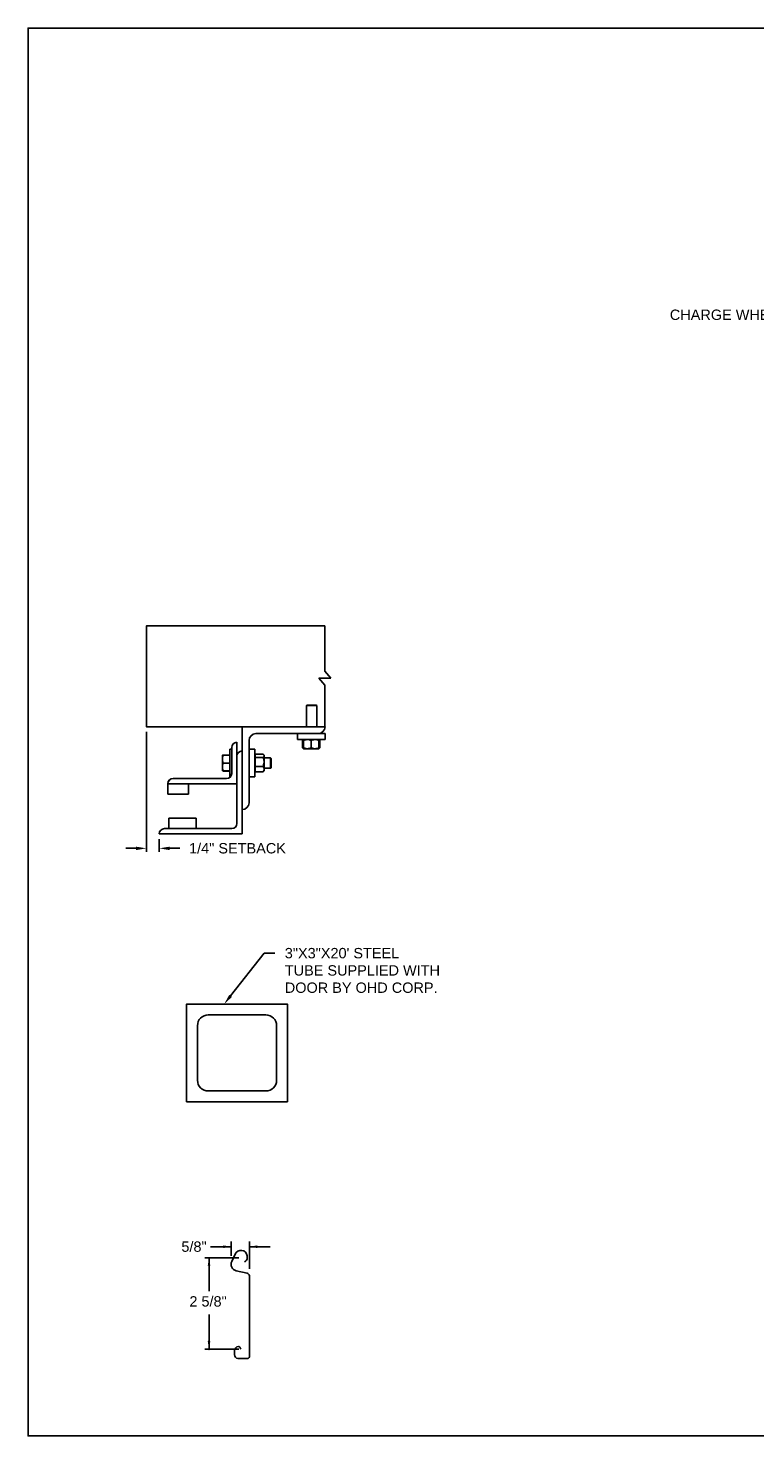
# Model space of a CAD drawing. Header units: inches. Extents: x 169.6 to 213.7, y 195.1 to 266.5.
# Tile 52 of 53: x 194.3 to 200.8, y 234.4 to 247.2. Entities that reach past the tile are written whole.
import ezdxf
from ezdxf import colors
from ezdxf.entities.mleader import LeaderData, LeaderLine
from ezdxf.math import Vec2, Vec3

# ---------------------------------------------------------------- set-up
doc = ezdxf.new("R2010")
doc.units = ezdxf.units.IN
doc.header["$LTSCALE"] = 0.25
doc.header["$MEASUREMENT"] = 0
doc.layers.add('ANNOTATIONS', color=1, linetype='Continuous')
doc.layers.add('DETAILS', color=4, linetype='Continuous')
doc.styles.add('ARIAL', font='arial.ttf', dxfattribs={"height": 0.09375})
doc.dimstyles.new('STANDARD$0', dxfattribs={"dimtxt": 0.09375, "dimasz": 0.09375, "dimexe": 0.03125, "dimexo": 0.046875, "dimgap": 0.09, "dimtad": 0, "dimtih": 1, "dimtoh": 1, "dimdec": 4, "dimzin": 0, "dimdsep": 46, "dimtxsty": 'ARIAL', "dimcen": 0.09, "dimadec": 0, "dimazin": 0, "dimtfac": 1, "dimtdec": 4, "dimtofl": 0, "dimtmove": 0, "dimatfit": 1, "dimfxl": 1, "dimtolj": 1, "dimtzin": 0, "dimarcsym": 0})

# ---------------------------------------------------------------- blocks, each defined once
blk = doc.blocks.new('*D22')
at = {"layer": 'ANNOTATIONS', "color": 0, "lineweight": -2, "transparency": 16777216}
for p, q in [((195.322, 240.815), (195.322, 239.73)), ((195.438, 239.846), (195.438, 239.73)), ((195.229, 239.762), (195.135, 239.762)), ((195.531, 239.762), (195.625, 239.762))]:
    blk.add_line(p, q, dxfattribs=at)
at = {"layer": 'ANNOTATIONS', "color": 0, "transparency": 16777216}
for points in [[(195.229, 239.777), (195.229, 239.746), (195.322, 239.762)], [(195.531, 239.777), (195.531, 239.746), (195.438, 239.762)]]:
    blk.add_solid(points, dxfattribs=at)
at = {"layer": 'defpoints', "color": 0, "transparency": 16777216}
for p in [(195.322, 240.862), (195.438, 239.893), (195.438, 239.762)]:
    blk.add_point(p, dxfattribs=at)
at = {"layer": 'ANNOTATIONS', "color": 0, "transparency": 16777216, "insert": (196.146, 239.762), "char_height": 0.09375, "attachment_point": 5, "style": 'ARIAL'}
blk.add_mtext('\\A1;1/4" SETBACK', dxfattribs=at)

msp = doc.modelspace()

# ---------------------------------------------------------------- linework, layer by layer
at = {"layer": 'ANNOTATIONS'}
for p, q in [((196.08953, 236.15789), (195.90203, 236.15789)), ((196.08953, 236.07614), (196.08953, 236.20477)), ((196.25405, 235.95778), (196.25405, 236.20477)), ((196.25405, 236.15789), (196.44155, 236.15789)), ((196.15786, 236.05746), (195.85006, 236.05746)), ((195.88853, 236.05746), (195.88853, 235.75589)), ((195.88853, 235.23024), (195.88853, 235.54493)), ((196.15786, 235.23024), (195.85006, 235.23024))]:
    msp.add_line(p, q, dxfattribs=at)
for p in [(196.21823, 236.02594), (195.88853, 235.30475), (195.88853, 235.23024)]:
    msp.add_point(p, dxfattribs=at)
for points in [[(196.01921, 236.14617), (196.01921, 236.16961), (196.08953, 236.15789)], [(196.32437, 236.16961), (196.32437, 236.14617), (196.25405, 236.15789)], [(195.90025, 235.98714), (195.87681, 235.98714), (195.88853, 236.05746)], [(195.90025, 235.30057), (195.87681, 235.30057), (195.88853, 235.23024)]]:
    msp.add_solid(points, dxfattribs=at)
at = {"layer": 'defpoints'}
msp.add_lwpolyline([(213.72204, 234.44685), (194.25216, 234.44685), (194.25216, 247.18196), (213.72204, 247.18196)], close=True, dxfattribs=at)
at = {"layer": 'DETAILS'}
for p, q in [((196.98997, 241.30234), (196.93564, 241.36559)), ((196.93564, 241.23909), (196.88131, 241.30234)), ((196.88131, 241.30234), (196.98997, 241.30234)), ((196.77415, 241.05859), (196.76954, 241.05398)), ((196.76954, 240.86184), (196.76954, 241.05398)), ((196.76954, 241.05398), (196.86329, 241.05398)), ((196.77415, 241.05859), (196.85869, 241.05859)), ((196.85869, 241.05859), (196.86329, 241.05398)), ((196.86329, 241.05398), (196.86329, 240.86184)), ((196.18763, 239.89309), (196.18763, 240.86184)), ((196.14075, 240.72121), (196.14075, 239.98684)), ((196.25013, 240.17434), (196.25013, 240.73684)), ((196.31263, 240.79934), (196.93763, 240.79934)), ((196.68763, 240.74609), (196.68763, 240.79934)), ((196.93763, 240.74609), (196.68763, 240.74609)), ((196.73664, 240.73851), (196.73357, 240.73671)), ((196.73357, 240.73671), (196.73357, 240.67234)), ((196.73573, 240.73671), (196.73573, 240.67234)), ((196.73916, 240.74337), (196.74215, 240.74594)), ((196.74232, 240.73799), (196.73968, 240.73671)), ((196.73968, 240.73671), (196.73968, 240.67234)), ((196.74232, 240.73671), (196.74232, 240.67234)), ((196.81263, 240.73671), (196.81263, 240.67234)), ((196.88294, 240.73671), (196.88294, 240.67234)), ((196.88557, 240.73671), (196.88557, 240.67234)), ((196.88953, 240.73671), (196.88953, 240.67234)), ((196.89169, 240.73671), (196.89169, 240.67234)), ((196.93763, 240.79934), (196.93763, 240.74609)), ((196.00988, 240.60403), (196.00989, 240.60404)), ((196.00988, 240.60403), (196.00988, 240.60403)), ((196.00988, 240.4634), (196.00988, 240.60403)), ((196.07538, 240.60592), (196.01616, 240.60592)), ((196.07538, 240.60519), (196.01616, 240.60519)), ((196.07538, 240.60515), (196.01616, 240.60515)), ((196.07538, 240.60493), (196.01616, 240.60493)), ((196.07538, 240.60409), (196.01616, 240.60409)), ((196.07538, 240.65871), (196.09388, 240.65871)), ((196.07538, 240.65871), (196.07538, 240.40871)), ((196.09388, 240.67434), (196.09388, 240.43996)), ((196.25013, 240.65871), (196.30338, 240.65871)), ((196.30338, 240.65871), (196.30338, 240.40871)), ((196.30338, 240.60403), (196.30538, 240.60403)), ((196.30538, 240.45321), (196.30538, 240.61421)), ((196.30538, 240.61421), (196.37713, 240.61421)), ((196.30538, 240.58311), (196.37713, 240.58311)), ((196.3815, 240.60983), (196.3865, 240.60403)), ((196.3865, 240.4634), (196.3865, 240.60403)), ((196.3865, 240.58059), (196.44577, 240.58059)), ((196.44577, 240.58059), (196.45038, 240.57598)), ((196.44577, 240.58059), (196.44577, 240.48684)), ((196.45038, 240.57598), (196.45038, 240.49144)), ((196.73664, 240.67054), (196.73357, 240.67234)), ((196.7401, 240.66999), (196.73573, 240.67234)), ((196.74232, 240.66296), (196.73916, 240.66569)), ((196.74232, 240.67106), (196.73968, 240.67234)), ((196.74232, 240.66296), (196.88294, 240.66296)), ((196.00988, 240.4634), (196.00988, 240.4634)), ((196.00989, 240.46337), (196.00989, 240.46338)), ((196.0099, 240.46337), (196.00989, 240.46337)), ((196.00993, 240.46332), (196.0099, 240.46337)), ((196.01593, 240.46334), (196.01616, 240.46249)), ((196.01593, 240.46233), (196.01616, 240.4615)), ((196.07538, 240.53385), (196.01616, 240.53385)), ((196.07538, 240.46347), (196.01616, 240.46347)), ((196.07538, 240.46333), (196.01616, 240.46333)), ((196.07538, 240.46249), (196.01616, 240.46249)), ((196.07538, 240.46228), (196.01616, 240.46228)), ((196.07538, 240.46224), (196.01616, 240.46224)), ((196.07538, 240.4615), (196.01616, 240.4615)), ((196.30538, 240.4634), (196.30338, 240.4634)), ((196.30538, 240.50261), (196.37713, 240.50261)), ((196.30538, 240.45321), (196.37713, 240.45321)), ((196.3865, 240.4634), (196.3815, 240.4576)), ((196.44577, 240.48684), (196.3865, 240.48684)), ((196.45038, 240.49144), (196.44577, 240.48684)), ((195.51575, 240.34963), (195.51575, 240.25246)), ((195.51575, 240.34621), (196.14075, 240.34621)), ((196.047, 240.39309), (195.56263, 240.39309)), ((195.70325, 240.25246), (195.70325, 240.34621)), ((196.08194, 240.40871), (196.07538, 240.40871)), ((196.30338, 240.40871), (196.25013, 240.40871)), ((195.51575, 240.25246), (195.70325, 240.25246)), ((196.09388, 239.93996), (195.4845, 239.93996)), ((195.77357, 240.03371), (195.52357, 240.03371)), ((195.52357, 240.03371), (195.52357, 239.93996)), ((195.77357, 239.93996), (195.77357, 240.03371)), ((195.43763, 239.89309), (196.18763, 239.89309))]:
    msp.add_line(p, q, dxfattribs=at)
for points in [[(196.93564, 241.36559), (196.93564, 241.77384), (195.3223, 241.77384), (195.3223, 240.86184), (196.93763, 240.86184)], [(196.93564, 240.86184), (196.93564, 241.23909)]]:
    msp.add_lwpolyline(points, dxfattribs=at)
at = {"layer": 'DETAILS', "linetype": 'Continuous'}
msp.add_lwpolyline([(195.68596, 237.46864), (196.59821, 237.46864), (196.59821, 238.3534), (195.68596, 238.3534)], close=True, dxfattribs=at)
msp.add_lwpolyline([(196.40217, 237.56666, 0.41421356), (196.50019, 237.66468), (196.50019, 238.15737, 0.41421356), (196.40217, 238.25538), (195.88199, 238.25538, 0.41421356), (195.78397, 238.15737), (195.78397, 237.66468, 0.41421356), (195.88199, 237.56666)], format="xyb", close=True, dxfattribs=at)
at = {"layer": 'DETAILS'}
msp.add_lwpolyline([(196.20786, 236.02075, 0.33746117), (196.23479, 236.05881), (196.23447, 236.07669, 0.73725505), (196.12432, 236.09155), (196.09351, 236.02513, 0.47976839), (196.13532, 235.94081), (196.23374, 235.91924, -0.21720182), (196.25405, 235.89528), (196.25405, 235.82661), (196.25405, 235.16057, -0.36619075), (196.23431, 235.14515), (196.14965, 235.14787, -0.41028649), (196.11838, 235.18138), (196.12032, 235.21868, -0.37745755), (196.15415, 235.255, -0.31905635), (196.16603, 235.24952), (196.1771, 235.23024)], format="xyb", dxfattribs=at)
for centre, radius, start, end in [((196.87513, 240.86184), 0.0625, 270, 0), ((196.14075, 240.67434), 0.04688, 90, 180), ((196.31263, 240.73684), 0.0625, 90, 180), ((196.18763, 240.59621), 0.04688, 90, 180), ((196.047, 240.43996), 0.04688, 270, 0), ((195.56098, 240.34785), 0.04527, 87.917978, 177.754387), ((195.56263, 240.34621), 0.04688, 90, 180), ((196.18763, 240.17434), 0.0625, 270, 0), ((195.4845, 239.89309), 0.04688, 90, 180), ((196.09388, 239.98684), 0.04688, 270, 0)]:
    msp.add_arc(centre, radius, start, end, dxfattribs=at)
for points, knots in [([(196.73357, 240.73671), (196.73538, 240.73958), (196.7372, 240.74247), (196.73915, 240.74335), (196.73916, 240.74336)], [0, 0, 0, 0, 0.99332562, 1, 1, 1, 1]), ([(196.73573, 240.73671), (196.7364, 240.73808), (196.738, 240.74131), (196.73975, 240.74425), (196.74084, 240.74473), (196.74095, 240.74478)], [0, 0, 0, 0, 0.39860917, 0.94310679, 1, 1, 1, 1]), ([(196.74232, 240.74002), (196.7418, 240.73983), (196.73954, 240.73899), (196.73739, 240.7377), (196.73573, 240.73671)], [0, 0, 0, 0, 0.22784114, 1, 1, 1, 1]), ([(196.77747, 240.74609), (196.77255, 240.74573), (196.76253, 240.74501), (196.75088, 240.7408), (196.74425, 240.73763), (196.74232, 240.73671)], [0, 0, 0, 0, 0.40629057, 0.82726642, 1, 1, 1, 1]), ([(196.74232, 240.73671), (196.74232, 240.73811), (196.74232, 240.7414), (196.74232, 240.7452), (196.74232, 240.74579), (196.74232, 240.74609)], [0, 0, 0, 0, 0.26545991, 0.62807649, 1, 1, 1, 1]), ([(196.81263, 240.73671), (196.80716, 240.73918), (196.79603, 240.74419), (196.78387, 240.74607), (196.77764, 240.74609), (196.77747, 240.74609)], [0, 0, 0, 0, 0.48434141, 0.98632773, 1, 1, 1, 1]), ([(196.84778, 240.74609), (196.84286, 240.74573), (196.83284, 240.74501), (196.82119, 240.7408), (196.81456, 240.73763), (196.81263, 240.73671)], [0, 0, 0, 0, 0.40629057, 0.82726642, 1, 1, 1, 1]), ([(196.88294, 240.73671), (196.87747, 240.73918), (196.86634, 240.74419), (196.85418, 240.74607), (196.84795, 240.74609), (196.84778, 240.74609)], [0, 0, 0, 0, 0.48434141, 0.98632773, 1, 1, 1, 1]), ([(196.88294, 240.73671), (196.88294, 240.73811), (196.88294, 240.7414), (196.88294, 240.7452), (196.88294, 240.74579), (196.88294, 240.74609)], [0, 0, 0, 0, 0.26545991, 0.62807649, 1, 1, 1, 1]), ([(196.8831, 240.74579), (196.88341, 240.74537), (196.88409, 240.74446), (196.8849, 240.7407), (196.88541, 240.7377), (196.88557, 240.73671)], [0, 0, 0, 0, 0.36178326, 0.79041419, 1, 1, 1, 1]), ([(196.88431, 240.74464), (196.88458, 240.74448), (196.88589, 240.74375), (196.88763, 240.74067), (196.88906, 240.73769), (196.88953, 240.73671)], [0, 0, 0, 0, 0.15175447, 0.72144224, 1, 1, 1, 1]), ([(196.89169, 240.73671), (196.88988, 240.73958), (196.88806, 240.74247), (196.8861, 240.74335), (196.88609, 240.74336)], [0, 0, 0, 0, 0.99332562, 1, 1, 1, 1]), ([(196.01616, 240.60409), (196.0144, 240.59839), (196.01086, 240.58688), (196.01021, 240.57497), (196.00988, 240.56897)], [0, 0, 0, 0, 0.49545796, 1, 1, 1, 1]), ([(196.00988, 240.60403), (196.01009, 240.60403), (196.01052, 240.60405), (196.0132, 240.60407), (196.0154, 240.60409), (196.01616, 240.60409)], [0, 0, 0, 0, 0.3928666, 0.79169603, 1, 1, 1, 1]), ([(196.00988, 240.56897), (196.00989, 240.56814), (196.00994, 240.56183), (196.01131, 240.54994), (196.01453, 240.53925), (196.01616, 240.53385)], [0, 0, 0, 0, 0.07010266, 0.53079095, 1, 1, 1, 1]), ([(196.01616, 240.60493), (196.01481, 240.60482), (196.01211, 240.60458), (196.01021, 240.60429), (196.01001, 240.6041), (196.00994, 240.60404)], [0, 0, 0, 0, 0.39883061, 0.80149747, 1, 1, 1, 1]), ([(196.01616, 240.60515), (196.01481, 240.605), (196.01211, 240.60471), (196.01022, 240.60435), (196.01002, 240.60412), (196.00995, 240.60405)], [0, 0, 0, 0, 0.40277376, 0.80942169, 1, 1, 1, 1]), ([(196.01616, 240.60592), (196.01482, 240.60568), (196.01212, 240.60518), (196.01027, 240.60457), (196.01007, 240.60421), (196.01001, 240.60411)], [0, 0, 0, 0, 0.41812145, 0.84026469, 1, 1, 1, 1]), ([(196.37713, 240.61421), (196.37852, 240.6129), (196.38182, 240.60978), (196.38562, 240.60459), (196.3862, 240.60066), (196.3865, 240.59866)], [0, 0, 0, 0, 0.26545991, 0.62807649, 1, 1, 1, 1]), ([(196.3865, 240.59866), (196.38649, 240.59831), (196.38643, 240.59598), (196.38489, 240.59163), (196.38114, 240.58682), (196.37812, 240.58403), (196.37713, 240.58311)], [0, 0, 0, 0, 0.06653229, 0.43528257, 0.81455084, 1, 1, 1, 1]), ([(196.37713, 240.58311), (196.37959, 240.57685), (196.3846, 240.56411), (196.38649, 240.55019), (196.3865, 240.54305), (196.3865, 240.54286)], [0, 0, 0, 0, 0.48434141, 0.98632773, 1, 1, 1, 1]), ([(196.73357, 240.67234), (196.73538, 240.66947), (196.7372, 240.66659), (196.73915, 240.6657), (196.73916, 240.66569)], [0, 0, 0, 0, 0.99332562, 1, 1, 1, 1]), ([(196.73573, 240.67234), (196.7364, 240.67097), (196.738, 240.66774), (196.73975, 240.6648), (196.74084, 240.66432), (196.74095, 240.66427)], [0, 0, 0, 0, 0.39860917, 0.94310679, 1, 1, 1, 1]), ([(196.73968, 240.67234), (196.73992, 240.67095), (196.74048, 240.66767), (196.74131, 240.66419), (196.7419, 240.66364), (196.74215, 240.66342)], [0, 0, 0, 0, 0.30001685, 0.70983799, 1, 1, 1, 1]), ([(196.77747, 240.66296), (196.77255, 240.66332), (196.76253, 240.66405), (196.75088, 240.66825), (196.74425, 240.67142), (196.74232, 240.67234)], [0, 0, 0, 0, 0.40629057, 0.82726642, 1, 1, 1, 1]), ([(196.74232, 240.67234), (196.74232, 240.67095), (196.74232, 240.66765), (196.74232, 240.66385), (196.74232, 240.66326), (196.74232, 240.66296)], [0, 0, 0, 0, 0.26545991, 0.62807649, 1, 1, 1, 1]), ([(196.81263, 240.67234), (196.80716, 240.66988), (196.79603, 240.66486), (196.78387, 240.66298), (196.77764, 240.66296), (196.77747, 240.66296)], [0, 0, 0, 0, 0.48434141, 0.98632773, 1, 1, 1, 1]), ([(196.84778, 240.66296), (196.84286, 240.66332), (196.83284, 240.66405), (196.82119, 240.66825), (196.81456, 240.67142), (196.81263, 240.67234)], [0, 0, 0, 0, 0.40629057, 0.82726642, 1, 1, 1, 1]), ([(196.88294, 240.67234), (196.87747, 240.66988), (196.86634, 240.66486), (196.85418, 240.66298), (196.84795, 240.66296), (196.84778, 240.66296)], [0, 0, 0, 0, 0.48434141, 0.98632773, 1, 1, 1, 1]), ([(196.88294, 240.67234), (196.88294, 240.67095), (196.88294, 240.66765), (196.88294, 240.66385), (196.88294, 240.66326), (196.88294, 240.66296)], [0, 0, 0, 0, 0.26545991, 0.62807649, 1, 1, 1, 1]), ([(196.88311, 240.66327), (196.88341, 240.66368), (196.88409, 240.66459), (196.8849, 240.66835), (196.88541, 240.67135), (196.88557, 240.67234)], [0, 0, 0, 0, 0.36127383, 0.7902469, 1, 1, 1, 1]), ([(196.88431, 240.66442), (196.88458, 240.66457), (196.88589, 240.66531), (196.88763, 240.66838), (196.88906, 240.67136), (196.88953, 240.67234)], [0, 0, 0, 0, 0.15175447, 0.72144224, 1, 1, 1, 1]), ([(196.89169, 240.67234), (196.88988, 240.66947), (196.88806, 240.66659), (196.8861, 240.6657), (196.88609, 240.66569)], [0, 0, 0, 0, 0.993325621, 1, 1, 1, 1]), ([(196.01616, 240.53385), (196.0144, 240.52813), (196.01086, 240.5166), (196.01021, 240.50467), (196.00988, 240.49866)], [0, 0, 0, 0, 0.49545796, 1, 1, 1, 1]), ([(196.00988, 240.49866), (196.00989, 240.49782), (196.00994, 240.49151), (196.01131, 240.4796), (196.01453, 240.46888), (196.01616, 240.46347)], [0, 0, 0, 0, 0.070102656, 0.530790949, 1, 1, 1, 1]), ([(196.01616, 240.46347), (196.0154, 240.46346), (196.01322, 240.46345), (196.01053, 240.46343), (196.0101, 240.46341), (196.00988, 240.4634)], [0, 0, 0, 0, 0.2083045, 0.6015254, 1, 1, 1, 1]), ([(196.00988, 240.4634), (196.00995, 240.4634), (196.01016, 240.46338), (196.01209, 240.46336), (196.0148, 240.46334), (196.01616, 240.46333)], [0, 0, 0, 0, 0.22973043, 0.61267004, 1, 1, 1, 1]), ([(196.3865, 240.54286), (196.38615, 240.53723), (196.38542, 240.52576), (196.38121, 240.51242), (196.37805, 240.50482), (196.37713, 240.50261)], [0, 0, 0, 0, 0.40629057, 0.82726642, 1, 1, 1, 1]), ([(196.37713, 240.50261), (196.37959, 240.49877), (196.3846, 240.49095), (196.38649, 240.48241), (196.3865, 240.47803), (196.3865, 240.47791)], [0, 0, 0, 0, 0.484341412, 0.986327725, 1, 1, 1, 1]), ([(196.3865, 240.47791), (196.38615, 240.47446), (196.38542, 240.46742), (196.38121, 240.45923), (196.37805, 240.45457), (196.37713, 240.45321)], [0, 0, 0, 0, 0.40629057, 0.82726642, 1, 1, 1, 1]), ([(196.38134, 240.45769), (196.38092, 240.45711), (196.37982, 240.45558), (196.37816, 240.45413), (196.37713, 240.45321)], [0, 0, 0, 0, 0.37432244, 1, 1, 1, 1])]:
    msp.add_open_spline(points, degree=3, knots=knots, dxfattribs=at)

# ---------------------------------------------------------------- texts
at = {"layer": 'ANNOTATIONS', "style": 'ARIAL'}
msp.add_text('2 5/8"', height=0.09375, dxfattribs=at).set_placement((195.71069, 235.61638))
at = {"layer": 'ANNOTATIONS', "insert": (195.75268, 236.15789), "char_height": 0.09375, "attachment_point": 5, "style": 'ARIAL'}
msp.add_mtext('\\A1;5/8"', dxfattribs=at)

# ---------------------------------------------------------------- dimensions: what is measured, and where the dimension line sits
at = {"layer": 'ANNOTATIONS'}
dim = msp.add_linear_dim(base=(195.43763, 239.76161), p1=(195.3223, 240.86184), p2=(195.43763, 239.89309), text='1/4" SETBACK', dimstyle='STANDARD$0', override={"dimarcsym": 1}, dxfattribs=at)
dim.commit()
dim.dimension.update_dxf_attribs({"geometry": '*D22', "text_midpoint": (196.14602, 239.76161), "dimtype": 160})

# ---------------------------------------------------------------- leaders
ml = msp.add_multileader_mtext('Standard', dxfattribs=at)
ml.set_content('CHARGE WHEEL', color=256, style='ARIAL')
ml.set_leader_properties()
ml.build(insert=Vec2(0, 0))
ml.multileader.update_dxf_attribs({"dogleg_length": 0.36, "arrow_head_size": 0.09375})
ctx = ml.context
ctx.base_point, ctx.char_height, ctx.arrow_head_size, ctx.landing_gap_size, ctx.plane_origin = Vec3(199.97809, 244.58835), 0.09375, 0.09375, 0.09, Vec3(202.45748, 244.06928)
ctx.text_align_type = 2
notes = []
notes.append((ctx, [(0, (1, 1, 0), (201.30731, 244.58835), (-1, 0), 0.09796, [(0, [(201.90572, 244.36927)], 0, [])])]))
ctx.mtext.insert, ctx.mtext.alignment, ctx.mtext.flow_direction = Vec3(201.11936, 244.63602), 3, 5
ml = msp.add_multileader_mtext('Standard', dxfattribs=at)
ml.set_content('3"X3"X20\' STEEL TUBE SUPPLIED WITH DOOR BY OHD CORP.', color=256, style='ARIAL')
ml.set_leader_properties()
ml.build(insert=Vec2(0, 0))
ml.multileader.update_dxf_attribs({"dogleg_length": 0.36, "arrow_head_size": 0.09375})
ctx = ml.context
ctx.base_point, ctx.char_height, ctx.arrow_head_size, ctx.landing_gap_size, ctx.plane_origin = Vec3(196.48389, 238.81312), 0.09375, 0.09375, 0.09, Vec3(195.69886, 238.37989)
notes.append((ctx, [(0, (1, 1, 0), (196.38594, 238.81312), (1, 0), 0.09796, [(0, [(196.02587, 238.3534)], 0, [])])]))
ctx.mtext.insert, ctx.mtext.width, ctx.mtext.flow_direction = Vec3(196.57389, 238.8608), 1.4026992, 5
for ctx, leaders in notes:
    for number, flags, end, landing, length, lines in leaders:
        leader = LeaderData()
        leader.index, (leader.has_last_leader_line, leader.has_dogleg_vector, leader.attachment_direction) = number, flags
        leader.last_leader_point, leader.dogleg_vector, leader.dogleg_length = Vec3(end), Vec3(landing), length
        for number, points, colour, breaks in lines:
            line = LeaderLine()
            line.index, line.vertices, line.color, line.breaks = number, Vec3.list(points), colors.encode_raw_color(colour), breaks
            leader.lines.append(line)
        ctx.leaders.append(leader)

doc.saveas('drawing.dxf')
